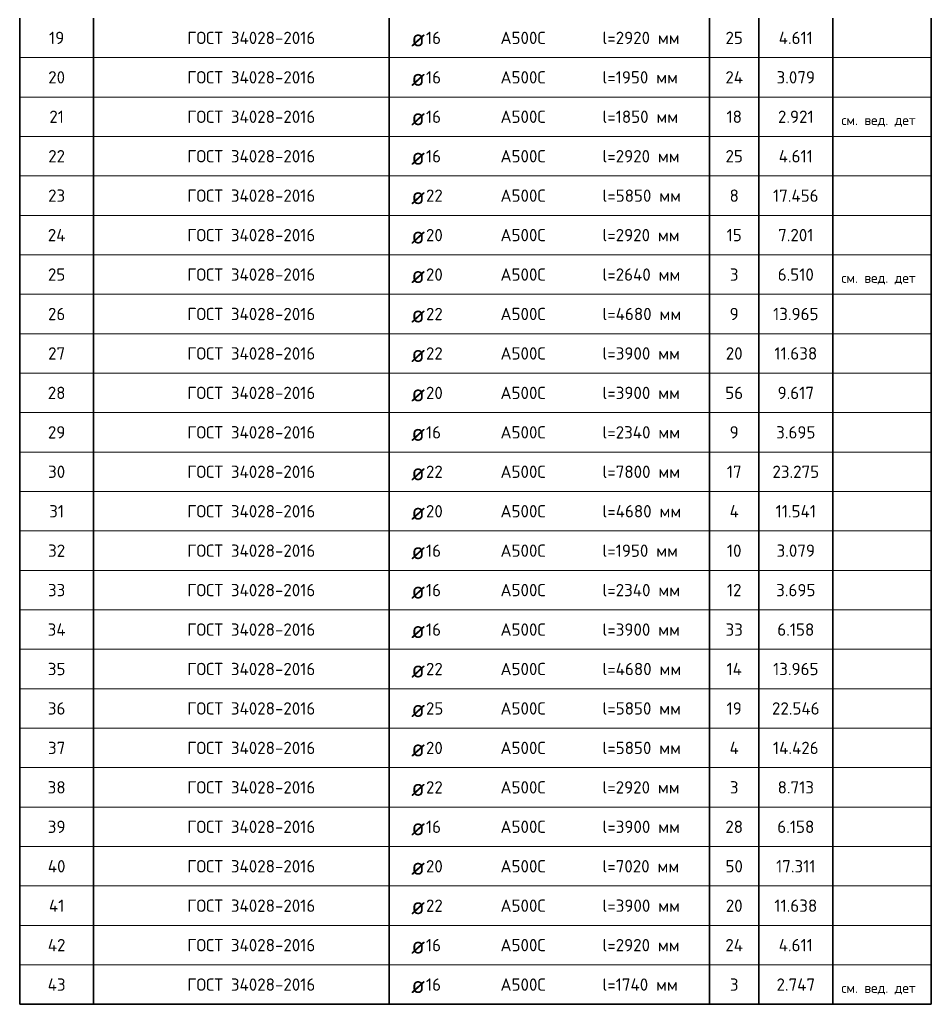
# Model space of a CAD drawing. Header units: millimetres. Extents: x 13527 to 139154, y -122592 to 61893.
# Tile 51 of 128: x 65339 to 69039, y 53634 to 57627. Entities that reach past the tile are written whole.
import ezdxf

# ---------------------------------------------------------------- set-up
doc = ezdxf.new("R2010")
doc.units = ezdxf.units.MM
doc.layers.add('Standard', color=7, linetype='Continuous', lineweight=25)
doc.styles.add('ARIAL', font='ARIAL.TTF')
doc.styles.add('ISOCPEUR', font='ISOCPEUR')

msp = doc.modelspace()

# ---------------------------------------------------------------- linework, layer by layer
at = {"layer": 'Standard', "color": 7, "linetype": 'Continuous', "lineweight": 35, "transparency": 33554687}
for p, q in [((65339.4, 57633.6), (65339.4, 57473.6)), ((65639.4, 57633.6), (65639.4, 57473.6)), ((66839.4, 57633.6), (66839.4, 57473.6)), ((68139.4, 57633.6), (68139.4, 57473.6)), ((68339.4, 57633.6), (68339.4, 57473.6)), ((68639.4, 57633.6), (68639.4, 57473.6)), ((69039.4, 57633.6), (69039.4, 57473.6)), ((65339.4, 57473.6), (65339.4, 57313.6)), ((65639.4, 57473.6), (65639.4, 57313.6)), ((66839.4, 57473.6), (66839.4, 57313.6)), ((68139.4, 57473.6), (68139.4, 57313.6)), ((68339.4, 57473.6), (68339.4, 57313.6)), ((68639.4, 57473.6), (68639.4, 57313.6)), ((69039.4, 57473.6), (69039.4, 57313.6)), ((65339.4, 57313.6), (65339.4, 57153.6)), ((65639.4, 57313.6), (65639.4, 57153.6)), ((66839.4, 57313.6), (66839.4, 57153.6)), ((68139.4, 57313.6), (68139.4, 57153.6)), ((68339.4, 57313.6), (68339.4, 57153.6)), ((68639.4, 57313.6), (68639.4, 57153.6)), ((69039.4, 57313.6), (69039.4, 57153.6)), ((65339.4, 57153.6), (65339.4, 56993.6)), ((65639.4, 57153.6), (65639.4, 56993.6)), ((66839.4, 57153.6), (66839.4, 56993.6)), ((68139.4, 57153.6), (68139.4, 56993.6)), ((68339.4, 57153.6), (68339.4, 56993.6)), ((68639.4, 57153.6), (68639.4, 56993.6)), ((69039.4, 57153.6), (69039.4, 56993.6)), ((65339.4, 56993.6), (65339.4, 56833.6)), ((65639.4, 56993.6), (65639.4, 56833.6)), ((66839.4, 56993.6), (66839.4, 56833.6)), ((68139.4, 56993.6), (68139.4, 56833.6)), ((68339.4, 56993.6), (68339.4, 56833.6)), ((68639.4, 56993.6), (68639.4, 56833.6)), ((69039.4, 56993.6), (69039.4, 56833.6)), ((65339.4, 56833.6), (65339.4, 56673.6)), ((65639.4, 56833.6), (65639.4, 56673.6)), ((66839.4, 56833.6), (66839.4, 56673.6)), ((68139.4, 56833.6), (68139.4, 56673.6)), ((68339.4, 56833.6), (68339.4, 56673.6)), ((68639.4, 56833.6), (68639.4, 56673.6)), ((69039.4, 56833.6), (69039.4, 56673.6)), ((65339.4, 56673.6), (65339.4, 56513.6)), ((65639.4, 56673.6), (65639.4, 56513.6)), ((66839.4, 56673.6), (66839.4, 56513.6)), ((68139.4, 56673.6), (68139.4, 56513.6)), ((68339.4, 56673.6), (68339.4, 56513.6)), ((68639.4, 56673.6), (68639.4, 56513.6)), ((69039.4, 56673.6), (69039.4, 56513.6)), ((65339.4, 56513.6), (65339.4, 56353.6)), ((65639.4, 56513.6), (65639.4, 56353.6)), ((66839.4, 56513.6), (66839.4, 56353.6)), ((68139.4, 56513.6), (68139.4, 56353.6)), ((68339.4, 56513.6), (68339.4, 56353.6)), ((68639.4, 56513.6), (68639.4, 56353.6)), ((69039.4, 56513.6), (69039.4, 56353.6)), ((65339.4, 56353.6), (65339.4, 56193.6)), ((65639.4, 56353.6), (65639.4, 56193.6)), ((66839.4, 56353.6), (66839.4, 56193.6)), ((68139.4, 56353.6), (68139.4, 56193.6)), ((68339.4, 56353.6), (68339.4, 56193.6)), ((68639.4, 56353.6), (68639.4, 56193.6)), ((69039.4, 56353.6), (69039.4, 56193.6)), ((65339.4, 56193.6), (65339.4, 56033.6)), ((65639.4, 56193.6), (65639.4, 56033.6)), ((66839.4, 56193.6), (66839.4, 56033.6)), ((68139.4, 56193.6), (68139.4, 56033.6)), ((68339.4, 56193.6), (68339.4, 56033.6)), ((68639.4, 56193.6), (68639.4, 56033.6)), ((69039.4, 56193.6), (69039.4, 56033.6)), ((65339.4, 56033.6), (65339.4, 55873.6)), ((65639.4, 56033.6), (65639.4, 55873.6)), ((66839.4, 56033.6), (66839.4, 55873.6)), ((68139.4, 56033.6), (68139.4, 55873.6)), ((68339.4, 56033.6), (68339.4, 55873.6)), ((68639.4, 56033.6), (68639.4, 55873.6)), ((69039.4, 56033.6), (69039.4, 55873.6)), ((65339.4, 55873.6), (65339.4, 55713.6)), ((65639.4, 55873.6), (65639.4, 55713.6)), ((66839.4, 55873.6), (66839.4, 55713.6)), ((68139.4, 55873.6), (68139.4, 55713.6)), ((68339.4, 55873.6), (68339.4, 55713.6)), ((68639.4, 55873.6), (68639.4, 55713.6)), ((69039.4, 55873.6), (69039.4, 55713.6)), ((65339.4, 55713.6), (65339.4, 55553.6)), ((65639.4, 55713.6), (65639.4, 55553.6)), ((66839.4, 55713.6), (66839.4, 55553.6)), ((68139.4, 55713.6), (68139.4, 55553.6)), ((68339.4, 55713.6), (68339.4, 55553.6)), ((68639.4, 55713.6), (68639.4, 55553.6)), ((69039.4, 55713.6), (69039.4, 55553.6)), ((65339.4, 55553.6), (65339.4, 55393.6)), ((65639.4, 55553.6), (65639.4, 55393.6)), ((66839.4, 55553.6), (66839.4, 55393.6)), ((68139.4, 55553.6), (68139.4, 55393.6)), ((68339.4, 55553.6), (68339.4, 55393.6)), ((68639.4, 55553.6), (68639.4, 55393.6)), ((69039.4, 55553.6), (69039.4, 55393.6)), ((65339.4, 55393.6), (65339.4, 55233.6)), ((65639.4, 55393.6), (65639.4, 55233.6)), ((66839.4, 55393.6), (66839.4, 55233.6)), ((68139.4, 55393.6), (68139.4, 55233.6)), ((68339.4, 55393.6), (68339.4, 55233.6)), ((68639.4, 55393.6), (68639.4, 55233.6)), ((69039.4, 55393.6), (69039.4, 55233.6)), ((65339.4, 55233.6), (65339.4, 55073.6)), ((65639.4, 55233.6), (65639.4, 55073.6)), ((66839.4, 55233.6), (66839.4, 55073.6)), ((68139.4, 55233.6), (68139.4, 55073.6)), ((68339.4, 55233.6), (68339.4, 55073.6)), ((68639.4, 55233.6), (68639.4, 55073.6)), ((69039.4, 55233.6), (69039.4, 55073.6)), ((65339.4, 55073.6), (65339.4, 54913.6)), ((65639.4, 55073.6), (65639.4, 54913.6)), ((66839.4, 55073.6), (66839.4, 54913.6)), ((68139.4, 55073.6), (68139.4, 54913.6)), ((68339.4, 55073.6), (68339.4, 54913.6)), ((68639.4, 55073.6), (68639.4, 54913.6)), ((69039.4, 55073.6), (69039.4, 54913.6)), ((65339.4, 54913.6), (65339.4, 54753.6)), ((65639.4, 54913.6), (65639.4, 54753.6)), ((66839.4, 54913.6), (66839.4, 54753.6)), ((68139.4, 54913.6), (68139.4, 54753.6)), ((68339.4, 54913.6), (68339.4, 54753.6)), ((68639.4, 54913.6), (68639.4, 54753.6)), ((69039.4, 54913.6), (69039.4, 54753.6)), ((65339.4, 54753.6), (65339.4, 54593.6)), ((65639.4, 54753.6), (65639.4, 54593.6)), ((66839.4, 54753.6), (66839.4, 54593.6)), ((68139.4, 54753.6), (68139.4, 54593.6)), ((68339.4, 54753.6), (68339.4, 54593.6)), ((68639.4, 54753.6), (68639.4, 54593.6)), ((69039.4, 54753.6), (69039.4, 54593.6)), ((65339.4, 54593.6), (65339.4, 54433.6)), ((65639.4, 54593.6), (65639.4, 54433.6)), ((66839.4, 54593.6), (66839.4, 54433.6)), ((68139.4, 54593.6), (68139.4, 54433.6)), ((68339.4, 54593.6), (68339.4, 54433.6)), ((68639.4, 54593.6), (68639.4, 54433.6)), ((69039.4, 54593.6), (69039.4, 54433.6)), ((65339.4, 54433.6), (65339.4, 54273.6)), ((65639.4, 54433.6), (65639.4, 54273.6)), ((66839.4, 54433.6), (66839.4, 54273.6)), ((68139.4, 54433.6), (68139.4, 54273.6)), ((68339.4, 54433.6), (68339.4, 54273.6)), ((68639.4, 54433.6), (68639.4, 54273.6)), ((69039.4, 54433.6), (69039.4, 54273.6)), ((65339.4, 54273.6), (65339.4, 54113.6)), ((65639.4, 54273.6), (65639.4, 54113.6)), ((66839.4, 54273.6), (66839.4, 54113.6)), ((68139.4, 54273.6), (68139.4, 54113.6)), ((68339.4, 54273.6), (68339.4, 54113.6)), ((68639.4, 54273.6), (68639.4, 54113.6)), ((69039.4, 54273.6), (69039.4, 54113.6)), ((65339.4, 54113.6), (65339.4, 53953.6)), ((65639.4, 54113.6), (65639.4, 53953.6)), ((66839.4, 54113.6), (66839.4, 53953.6)), ((68139.4, 54113.6), (68139.4, 53953.6)), ((68339.4, 54113.6), (68339.4, 53953.6)), ((68639.4, 54113.6), (68639.4, 53953.6)), ((69039.4, 54113.6), (69039.4, 53953.6)), ((65339.4, 53953.6), (65339.4, 53793.6)), ((65639.4, 53953.6), (65639.4, 53793.6)), ((66839.4, 53953.6), (66839.4, 53793.6)), ((68139.4, 53953.6), (68139.4, 53793.6)), ((68339.4, 53953.6), (68339.4, 53793.6)), ((68639.4, 53953.6), (68639.4, 53793.6)), ((69039.4, 53953.6), (69039.4, 53793.6)), ((65339.4, 53793.6), (65339.4, 53633.6)), ((65639.4, 53793.6), (65639.4, 53633.6)), ((66839.4, 53793.6), (66839.4, 53633.6)), ((68139.4, 53793.6), (68139.4, 53633.6)), ((68339.4, 53793.6), (68339.4, 53633.6)), ((68639.4, 53793.6), (68639.4, 53633.6)), ((69039.4, 53793.6), (69039.4, 53633.6)), ((65339.4, 53633.6), (69039.4, 53633.6))]:
    msp.add_line(p, q, dxfattribs=at)
at = {"layer": 'Standard', "color": 7, "linetype": 'Continuous', "lineweight": 13, "transparency": 33554687}
for p, q in [((69039.4, 57473.6), (65339.4, 57473.6)), ((69039.4, 57313.6), (65339.4, 57313.6)), ((69039.4, 57153.6), (65339.4, 57153.6)), ((69039.4, 56993.6), (65339.4, 56993.6)), ((69039.4, 56833.6), (65339.4, 56833.6)), ((69039.4, 56673.6), (65339.4, 56673.6)), ((69039.4, 56513.6), (65339.4, 56513.6)), ((69039.4, 56353.6), (65339.4, 56353.6)), ((69039.4, 56193.6), (65339.4, 56193.6)), ((69039.4, 56033.6), (65339.4, 56033.6)), ((69039.4, 55873.6), (65339.4, 55873.6)), ((69039.4, 55713.6), (65339.4, 55713.6)), ((69039.4, 55553.6), (65339.4, 55553.6)), ((69039.4, 55393.6), (65339.4, 55393.6)), ((69039.4, 55233.6), (65339.4, 55233.6)), ((69039.4, 55073.6), (65339.4, 55073.6)), ((69039.4, 54913.6), (65339.4, 54913.6)), ((69039.4, 54753.6), (65339.4, 54753.6)), ((69039.4, 54593.6), (65339.4, 54593.6)), ((69039.4, 54433.6), (65339.4, 54433.6)), ((69039.4, 54273.6), (65339.4, 54273.6)), ((69039.4, 54113.6), (65339.4, 54113.6)), ((69039.4, 53953.6), (65339.4, 53953.6)), ((69039.4, 53793.6), (65339.4, 53793.6)), ((69039.4, 53633.6), (65339.4, 53633.6))]:
    msp.add_line(p, q, dxfattribs=at)

# ---------------------------------------------------------------- texts
at = {"layer": 'Standard', "color": 7, "linetype": 'Continuous', "lineweight": 35, "transparency": 33554687, "style": 'ISOCPEUR'}
for s, insert, char_height, width, attachment_point in [('\\A1;{\\fISOCPEUR|i0|b0;\\H50.000000;\\W1.000000;\\C7;ГОСТ 34028-2016}\\P', (66019.4, 57553.6), 50, 549.083, 4), ('\\A1;{\\fISOCPEUR|i0|b0;\\H50.000000;\\W1.000000;\\C7;19}\\P', (65489.4, 57553.6), 50, 78.75, 5), ('\\A1;{\\fISOCPEUR|i0|b0;\\H70.000000;\\W1.000000;\\C7;ø}\\P', (66928.5, 57553.6), 70, 91.636, 4), ('\\A1;{\\fISOCPEUR|i0|b0;\\H50.000000;\\W1.000000;\\C7;16}\\P', (66988.3, 57553.6), 50, 78.75, 4), ('\\A1;{\\fISOCPEUR|i0|b0;\\H50.000000;\\W1.000000;\\C7;А500С}\\P', (67290.8, 57553.6), 50, 208.718, 4), ('\\A1;{\\fISOCPEUR|i0|b0;\\H50.000000;\\W1.000000;\\C7;l=2920 мм}\\P', (67704.9, 57553.6), 50, 329.206, 4), ('\\A1;{\\fISOCPEUR|i0|b0;\\H50.000000;\\W1.000000;\\C7;25}\\P', (68239.4, 57553.6), 50, 91.875, 5), ('\\A1;{\\fISOCPEUR|i0|b0;\\H50.000000;\\W1.000000;\\C7;4.611}\\P', (68489.4, 57553.6), 50, 160.588, 5), ('\\A1;{\\fISOCPEUR|i0|b0;\\H50.000000;\\W1.000000;\\C7;ГОСТ 34028-2016}\\P', (66019.4, 57393.6), 50, 549.083, 4), ('\\A1;{\\fISOCPEUR|i0|b0;\\H50.000000;\\W1.000000;\\C7;l=1950 мм}\\P', (67704.9, 57393.6), 50, 318.413, 4), ('\\A1;{\\fISOCPEUR|i0|b0;\\H50.000000;\\W1.000000;\\C7;20}\\P', (65489.4, 57393.6), 50, 91.875, 5), ('\\A1;{\\fISOCPEUR|i0|b0;\\H70.000000;\\W1.000000;\\C7;ø}\\P', (66928.5, 57393.6), 70, 91.636, 4), ('\\A1;{\\fISOCPEUR|i0|b0;\\H50.000000;\\W1.000000;\\C7;16}\\P', (66988.3, 57393.6), 50, 78.75, 4), ('\\A1;{\\fISOCPEUR|i0|b0;\\H50.000000;\\W1.000000;\\C7;А500С}\\P', (67290.8, 57393.6), 50, 208.718, 4), ('\\A1;{\\fISOCPEUR|i0|b0;\\H50.000000;\\W1.000000;\\C7;24}\\P', (68239.4, 57393.6), 50, 97.059, 5), ('\\A1;{\\fISOCPEUR|i0|b0;\\H50.000000;\\W1.000000;\\C7;3.079}\\P', (68489.4, 57393.6), 50, 178.485, 5), ('\\A1;{\\fISOCPEUR|i0|b0;\\H50.000000;\\W1.000000;\\C7;ГОСТ 34028-2016}\\P', (66019.4, 57233.6), 50, 549.083, 4), ('\\A1;{\\fISOCPEUR|i0|b0;\\H50.000000;\\W1.000000;\\C7;l=1850 мм}\\P', (67704.9, 57233.6), 50, 318.413, 4), ('\\A1;{\\fISOCPEUR|i0|b0;\\H50.000000;\\W1.000000;\\C7;21}\\P', (65489.4, 57233.6), 50, 78.75, 5), ('\\A1;{\\fISOCPEUR|i0|b0;\\H70.000000;\\W1.000000;\\C7;ø}\\P', (66928.5, 57233.6), 70, 91.636, 4), ('\\A1;{\\fISOCPEUR|i0|b0;\\H50.000000;\\W1.000000;\\C7;16}\\P', (66988.3, 57233.6), 50, 78.75, 4), ('\\A1;{\\fISOCPEUR|i0|b0;\\H50.000000;\\W1.000000;\\C7;А500С}\\P', (67290.8, 57233.6), 50, 208.718, 4), ('\\A1;{\\fISOCPEUR|i0|b0;\\H50.000000;\\W1.000000;\\C7;18}\\P', (68239.4, 57233.6), 50, 78.75, 5), ('\\A1;{\\fISOCPEUR|i0|b0;\\H50.000000;\\W1.000000;\\C7;2.921}\\P', (68489.4, 57233.6), 50, 166.97, 5), ('\\A1;{\\fISOCPEUR|i0|b0;\\H50.000000;\\W1.000000;\\C7;ГОСТ 34028-2016}\\P', (66019.4, 57073.6), 50, 549.083, 4), ('\\A1;{\\fISOCPEUR|i0|b0;\\H50.000000;\\W1.000000;\\C7;22}\\P', (65489.4, 57073.6), 50, 91.875, 5), ('\\A1;{\\fISOCPEUR|i0|b0;\\H70.000000;\\W1.000000;\\C7;ø}\\P', (66928.5, 57073.6), 70, 91.636, 4), ('\\A1;{\\fISOCPEUR|i0|b0;\\H50.000000;\\W1.000000;\\C7;16}\\P', (66988.3, 57073.6), 50, 78.75, 4), ('\\A1;{\\fISOCPEUR|i0|b0;\\H50.000000;\\W1.000000;\\C7;А500С}\\P', (67290.8, 57073.6), 50, 208.718, 4), ('\\A1;{\\fISOCPEUR|i0|b0;\\H50.000000;\\W1.000000;\\C7;l=2920 мм}\\P', (67704.9, 57073.6), 50, 329.206, 4), ('\\A1;{\\fISOCPEUR|i0|b0;\\H50.000000;\\W1.000000;\\C7;25}\\P', (68239.4, 57073.6), 50, 91.875, 5), ('\\A1;{\\fISOCPEUR|i0|b0;\\H50.000000;\\W1.000000;\\C7;4.611}\\P', (68489.4, 57073.6), 50, 160.588, 5), ('\\A1;{\\fISOCPEUR|i0|b0;\\H50.000000;\\W1.000000;\\C7;ГОСТ 34028-2016}\\P', (66019.4, 56913.6), 50, 549.083, 4), ('\\A1;{\\fISOCPEUR|i0|b0;\\H50.000000;\\W1.000000;\\C7;23}\\P', (65489.4, 56913.6), 50, 91.875, 5), ('\\A1;{\\fISOCPEUR|i0|b0;\\H70.000000;\\W1.000000;\\C7;ø}\\P', (66928.5, 56913.6), 70, 91.636, 4), ('\\A1;{\\fISOCPEUR|i0|b0;\\H50.000000;\\W1.000000;\\C7;22}\\P', (66988.3, 56913.6), 50, 91.875, 4), ('\\A1;{\\fISOCPEUR|i0|b0;\\H50.000000;\\W1.000000;\\C7;А500С}\\P', (67290.8, 56913.6), 50, 208.718, 4), ('\\A1;{\\fISOCPEUR|i0|b0;\\H50.000000;\\W1.000000;\\C7;l=5850 мм}\\P', (67704.9, 56913.6), 50, 329.206, 4), ('\\A1;{\\fISOCPEUR|i0|b0;\\H50.000000;\\W1.000000;\\C7;8}\\P', (68239.4, 56913.6), 50, 54.444, 5), ('\\A1;{\\fISOCPEUR|i0|b0;\\H50.000000;\\W1.000000;\\C7;17.456}\\P', (68489.4, 56913.6), 50, 207.561, 5), ('\\A1;{\\fISOCPEUR|i0|b0;\\H50.000000;\\W1.000000;\\C7;ГОСТ 34028-2016}\\P', (66019.4, 56753.6), 50, 549.083, 4), ('\\A1;{\\fISOCPEUR|i0|b0;\\H50.000000;\\W1.000000;\\C7;24}\\P', (65489.4, 56753.6), 50, 97.059, 5), ('\\A1;{\\fISOCPEUR|i0|b0;\\H70.000000;\\W1.000000;\\C7;ø}\\P', (66928.5, 56753.6), 70, 91.636, 4), ('\\A1;{\\fISOCPEUR|i0|b0;\\H50.000000;\\W1.000000;\\C7;20}\\P', (66988.3, 56753.6), 50, 91.875, 4), ('\\A1;{\\fISOCPEUR|i0|b0;\\H50.000000;\\W1.000000;\\C7;А500С}\\P', (67290.8, 56753.6), 50, 208.718, 4), ('\\A1;{\\fISOCPEUR|i0|b0;\\H50.000000;\\W1.000000;\\C7;l=2920 мм}\\P', (67704.9, 56753.6), 50, 329.206, 4), ('\\A1;{\\fISOCPEUR|i0|b0;\\H50.000000;\\W1.000000;\\C7;15}\\P', (68239.4, 56753.6), 50, 78.75, 5), ('\\A1;{\\fISOCPEUR|i0|b0;\\H50.000000;\\W1.000000;\\C7;7.201}\\P', (68489.4, 56753.6), 50, 166.97, 5), ('\\A1;{\\fISOCPEUR|i0|b0;\\H50.000000;\\W1.000000;\\C7;ГОСТ 34028-2016}\\P', (66019.4, 56593.6), 50, 549.083, 4), ('\\A1;{\\fISOCPEUR|i0|b0;\\H50.000000;\\W1.000000;\\C7;25}\\P', (65489.4, 56593.6), 50, 91.875, 5), ('\\A1;{\\fISOCPEUR|i0|b0;\\H70.000000;\\W1.000000;\\C7;ø}\\P', (66928.5, 56593.6), 70, 91.636, 4), ('\\A1;{\\fISOCPEUR|i0|b0;\\H50.000000;\\W1.000000;\\C7;20}\\P', (66988.3, 56593.6), 50, 91.875, 4), ('\\A1;{\\fISOCPEUR|i0|b0;\\H50.000000;\\W1.000000;\\C7;А500С}\\P', (67290.8, 56593.6), 50, 208.718, 4), ('\\A1;{\\fISOCPEUR|i0|b0;\\H50.000000;\\W1.000000;\\C7;l=2640 мм}\\P', (67704.9, 56593.6), 50, 334.219, 4), ('\\A1;{\\fISOCPEUR|i0|b0;\\H50.000000;\\W1.000000;\\C7;3}\\P', (68239.4, 56593.6), 50, 54.444, 5), ('\\A1;{\\fISOCPEUR|i0|b0;\\H50.000000;\\W1.000000;\\C7;6.510}\\P', (68489.4, 56593.6), 50, 166.97, 5), ('\\A1;{\\fISOCPEUR|i0|b0;\\H50.000000;\\W1.000000;\\C7;ГОСТ 34028-2016}\\P', (66019.4, 56433.6), 50, 549.083, 4), ('\\A1;{\\fISOCPEUR|i0|b0;\\H50.000000;\\W1.000000;\\C7;26}\\P', (65489.4, 56433.6), 50, 91.875, 5), ('\\A1;{\\fISOCPEUR|i0|b0;\\H70.000000;\\W1.000000;\\C7;ø}\\P', (66928.5, 56433.6), 70, 91.636, 4), ('\\A1;{\\fISOCPEUR|i0|b0;\\H50.000000;\\W1.000000;\\C7;22}\\P', (66988.3, 56433.6), 50, 91.875, 4), ('\\A1;{\\fISOCPEUR|i0|b0;\\H50.000000;\\W1.000000;\\C7;А500С}\\P', (67290.8, 56433.6), 50, 208.718, 4), ('\\A1;{\\fISOCPEUR|i0|b0;\\H50.000000;\\W1.000000;\\C7;l=4680 мм}\\P', (67704.9, 56433.6), 50, 334.219, 4), ('\\A1;{\\fISOCPEUR|i0|b0;\\H50.000000;\\W1.000000;\\C7;9}\\P', (68239.4, 56433.6), 50, 54.444, 5), ('\\A1;{\\fISOCPEUR|i0|b0;\\H50.000000;\\W1.000000;\\C7;13.965}\\P', (68489.4, 56433.6), 50, 202.5, 5), ('\\A1;{\\fISOCPEUR|i0|b0;\\H50.000000;\\W1.000000;\\C7;ГОСТ 34028-2016}\\P', (66019.4, 56273.6), 50, 549.083, 4), ('\\A1;{\\fISOCPEUR|i0|b0;\\H50.000000;\\W1.000000;\\C7;27}\\P', (65489.4, 56273.6), 50, 91.875, 5), ('\\A1;{\\fISOCPEUR|i0|b0;\\H70.000000;\\W1.000000;\\C7;ø}\\P', (66928.5, 56273.6), 70, 91.636, 4), ('\\A1;{\\fISOCPEUR|i0|b0;\\H50.000000;\\W1.000000;\\C7;22}\\P', (66988.3, 56273.6), 50, 91.875, 4), ('\\A1;{\\fISOCPEUR|i0|b0;\\H50.000000;\\W1.000000;\\C7;А500С}\\P', (67290.8, 56273.6), 50, 208.718, 4), ('\\A1;{\\fISOCPEUR|i0|b0;\\H50.000000;\\W1.000000;\\C7;l=3900 мм}\\P', (67704.9, 56273.6), 50, 329.206, 4), ('\\A1;{\\fISOCPEUR|i0|b0;\\H50.000000;\\W1.000000;\\C7;20}\\P', (68239.4, 56273.6), 50, 91.875, 5), ('\\A1;{\\fISOCPEUR|i0|b0;\\H50.000000;\\W1.000000;\\C7;11.638}\\P', (68489.4, 56273.6), 50, 191.25, 5), ('\\A1;{\\fISOCPEUR|i0|b0;\\H50.000000;\\W1.000000;\\C7;ГОСТ 34028-2016}\\P', (66019.4, 56113.6), 50, 549.083, 4), ('\\A1;{\\fISOCPEUR|i0|b0;\\H50.000000;\\W1.000000;\\C7;28}\\P', (65489.4, 56113.6), 50, 91.875, 5), ('\\A1;{\\fISOCPEUR|i0|b0;\\H70.000000;\\W1.000000;\\C7;ø}\\P', (66928.5, 56113.6), 70, 91.636, 4), ('\\A1;{\\fISOCPEUR|i0|b0;\\H50.000000;\\W1.000000;\\C7;20}\\P', (66988.3, 56113.6), 50, 91.875, 4), ('\\A1;{\\fISOCPEUR|i0|b0;\\H50.000000;\\W1.000000;\\C7;А500С}\\P', (67290.8, 56113.6), 50, 208.718, 4), ('\\A1;{\\fISOCPEUR|i0|b0;\\H50.000000;\\W1.000000;\\C7;l=3900 мм}\\P', (67704.9, 56113.6), 50, 329.206, 4), ('\\A1;{\\fISOCPEUR|i0|b0;\\H50.000000;\\W1.000000;\\C7;56}\\P', (68239.4, 56113.6), 50, 91.875, 5), ('\\A1;{\\fISOCPEUR|i0|b0;\\H50.000000;\\W1.000000;\\C7;9.617}\\P', (68489.4, 56113.6), 50, 166.97, 5), ('\\A1;{\\fISOCPEUR|i0|b0;\\H50.000000;\\W1.000000;\\C7;ГОСТ 34028-2016}\\P', (66019.4, 55953.6), 50, 549.083, 4), ('\\A1;{\\fISOCPEUR|i0|b0;\\H50.000000;\\W1.000000;\\C7;29}\\P', (65489.4, 55953.6), 50, 91.875, 5), ('\\A1;{\\fISOCPEUR|i0|b0;\\H70.000000;\\W1.000000;\\C7;ø}\\P', (66928.5, 55953.6), 70, 91.636, 4), ('\\A1;{\\fISOCPEUR|i0|b0;\\H50.000000;\\W1.000000;\\C7;16}\\P', (66988.3, 55953.6), 50, 78.75, 4), ('\\A1;{\\fISOCPEUR|i0|b0;\\H50.000000;\\W1.000000;\\C7;А500С}\\P', (67290.8, 55953.6), 50, 208.718, 4), ('\\A1;{\\fISOCPEUR|i0|b0;\\H50.000000;\\W1.000000;\\C7;l=2340 мм}\\P', (67704.9, 55953.6), 50, 334.219, 4), ('\\A1;{\\fISOCPEUR|i0|b0;\\H50.000000;\\W1.000000;\\C7;9}\\P', (68239.4, 55953.6), 50, 54.444, 5), ('\\A1;{\\fISOCPEUR|i0|b0;\\H50.000000;\\W1.000000;\\C7;3.695}\\P', (68489.4, 55953.6), 50, 178.485, 5), ('\\A1;{\\fISOCPEUR|i0|b0;\\H50.000000;\\W1.000000;\\C7;ГОСТ 34028-2016}\\P', (66019.4, 55793.6), 50, 549.083, 4), ('\\A1;{\\fISOCPEUR|i0|b0;\\H50.000000;\\W1.000000;\\C7;30}\\P', (65489.4, 55793.6), 50, 91.875, 5), ('\\A1;{\\fISOCPEUR|i0|b0;\\H70.000000;\\W1.000000;\\C7;ø}\\P', (66928.5, 55793.6), 70, 91.636, 4), ('\\A1;{\\fISOCPEUR|i0|b0;\\H50.000000;\\W1.000000;\\C7;22}\\P', (66988.3, 55793.6), 50, 91.875, 4), ('\\A1;{\\fISOCPEUR|i0|b0;\\H50.000000;\\W1.000000;\\C7;А500С}\\P', (67290.8, 55793.6), 50, 208.718, 4), ('\\A1;{\\fISOCPEUR|i0|b0;\\H50.000000;\\W1.000000;\\C7;l=7800 мм}\\P', (67704.9, 55793.6), 50, 329.206, 4), ('\\A1;{\\fISOCPEUR|i0|b0;\\H50.000000;\\W1.000000;\\C7;17}\\P', (68239.4, 55793.6), 50, 78.75, 5), ('\\A1;{\\fISOCPEUR|i0|b0;\\H50.000000;\\W1.000000;\\C7;23.275}\\P', (68489.4, 55793.6), 50, 213.75, 5), ('\\A1;{\\fISOCPEUR|i0|b0;\\H50.000000;\\W1.000000;\\C7;ГОСТ 34028-2016}\\P', (66019.4, 55633.6), 50, 549.083, 4), ('\\A1;{\\fISOCPEUR|i0|b0;\\H50.000000;\\W1.000000;\\C7;31}\\P', (65489.4, 55633.6), 50, 78.75, 5), ('\\A1;{\\fISOCPEUR|i0|b0;\\H70.000000;\\W1.000000;\\C7;ø}\\P', (66928.5, 55633.6), 70, 91.636, 4), ('\\A1;{\\fISOCPEUR|i0|b0;\\H50.000000;\\W1.000000;\\C7;20}\\P', (66988.3, 55633.6), 50, 91.875, 4), ('\\A1;{\\fISOCPEUR|i0|b0;\\H50.000000;\\W1.000000;\\C7;А500С}\\P', (67290.8, 55633.6), 50, 208.718, 4), ('\\A1;{\\fISOCPEUR|i0|b0;\\H50.000000;\\W1.000000;\\C7;l=4680 мм}\\P', (67704.9, 55633.6), 50, 334.219, 4), ('\\A1;{\\fISOCPEUR|i0|b0;\\H50.000000;\\W1.000000;\\C7;4}\\P', (68239.4, 55633.6), 50, 60, 5), ('\\A1;{\\fISOCPEUR|i0|b0;\\H50.000000;\\W1.000000;\\C7;11.541}\\P', (68489.4, 55633.6), 50, 185.122, 5), ('\\A1;{\\fISOCPEUR|i0|b0;\\H50.000000;\\W1.000000;\\C7;ГОСТ 34028-2016}\\P', (66019.4, 55473.6), 50, 549.083, 4), ('\\A1;{\\fISOCPEUR|i0|b0;\\H50.000000;\\W1.000000;\\C7;l=1950 мм}\\P', (67704.9, 55473.6), 50, 318.413, 4), ('\\A1;{\\fISOCPEUR|i0|b0;\\H50.000000;\\W1.000000;\\C7;32}\\P', (65489.4, 55473.6), 50, 91.875, 5), ('\\A1;{\\fISOCPEUR|i0|b0;\\H70.000000;\\W1.000000;\\C7;ø}\\P', (66928.5, 55473.6), 70, 91.636, 4), ('\\A1;{\\fISOCPEUR|i0|b0;\\H50.000000;\\W1.000000;\\C7;16}\\P', (66988.3, 55473.6), 50, 78.75, 4), ('\\A1;{\\fISOCPEUR|i0|b0;\\H50.000000;\\W1.000000;\\C7;А500С}\\P', (67290.8, 55473.6), 50, 208.718, 4), ('\\A1;{\\fISOCPEUR|i0|b0;\\H50.000000;\\W1.000000;\\C7;10}\\P', (68239.4, 55473.6), 50, 78.75, 5), ('\\A1;{\\fISOCPEUR|i0|b0;\\H50.000000;\\W1.000000;\\C7;3.079}\\P', (68489.4, 55473.6), 50, 178.485, 5), ('\\A1;{\\fISOCPEUR|i0|b0;\\H50.000000;\\W1.000000;\\C7;ГОСТ 34028-2016}\\P', (66019.4, 55313.6), 50, 549.083, 4), ('\\A1;{\\fISOCPEUR|i0|b0;\\H50.000000;\\W1.000000;\\C7;33}\\P', (65489.4, 55313.6), 50, 91.875, 5), ('\\A1;{\\fISOCPEUR|i0|b0;\\H70.000000;\\W1.000000;\\C7;ø}\\P', (66928.5, 55313.6), 70, 91.636, 4), ('\\A1;{\\fISOCPEUR|i0|b0;\\H50.000000;\\W1.000000;\\C7;16}\\P', (66988.3, 55313.6), 50, 78.75, 4), ('\\A1;{\\fISOCPEUR|i0|b0;\\H50.000000;\\W1.000000;\\C7;А500С}\\P', (67290.8, 55313.6), 50, 208.718, 4), ('\\A1;{\\fISOCPEUR|i0|b0;\\H50.000000;\\W1.000000;\\C7;l=2340 мм}\\P', (67704.9, 55313.6), 50, 334.219, 4), ('\\A1;{\\fISOCPEUR|i0|b0;\\H50.000000;\\W1.000000;\\C7;12}\\P', (68239.4, 55313.6), 50, 78.75, 5), ('\\A1;{\\fISOCPEUR|i0|b0;\\H50.000000;\\W1.000000;\\C7;3.695}\\P', (68489.4, 55313.6), 50, 178.485, 5), ('\\A1;{\\fISOCPEUR|i0|b0;\\H50.000000;\\W1.000000;\\C7;ГОСТ 34028-2016}\\P', (66019.4, 55153.6), 50, 549.083, 4), ('\\A1;{\\fISOCPEUR|i0|b0;\\H50.000000;\\W1.000000;\\C7;34}\\P', (65489.4, 55153.6), 50, 97.059, 5), ('\\A1;{\\fISOCPEUR|i0|b0;\\H70.000000;\\W1.000000;\\C7;ø}\\P', (66928.5, 55153.6), 70, 91.636, 4), ('\\A1;{\\fISOCPEUR|i0|b0;\\H50.000000;\\W1.000000;\\C7;16}\\P', (66988.3, 55153.6), 50, 78.75, 4), ('\\A1;{\\fISOCPEUR|i0|b0;\\H50.000000;\\W1.000000;\\C7;А500С}\\P', (67290.8, 55153.6), 50, 208.718, 4), ('\\A1;{\\fISOCPEUR|i0|b0;\\H50.000000;\\W1.000000;\\C7;l=3900 мм}\\P', (67704.9, 55153.6), 50, 329.206, 4), ('\\A1;{\\fISOCPEUR|i0|b0;\\H50.000000;\\W1.000000;\\C7;33}\\P', (68239.4, 55153.6), 50, 91.875, 5), ('\\A1;{\\fISOCPEUR|i0|b0;\\H50.000000;\\W1.000000;\\C7;6.158}\\P', (68489.4, 55153.6), 50, 166.97, 5), ('\\A1;{\\fISOCPEUR|i0|b0;\\H50.000000;\\W1.000000;\\C7;ГОСТ 34028-2016}\\P', (66019.4, 54993.6), 50, 549.083, 4), ('\\A1;{\\fISOCPEUR|i0|b0;\\H50.000000;\\W1.000000;\\C7;35}\\P', (65489.4, 54993.6), 50, 91.875, 5), ('\\A1;{\\fISOCPEUR|i0|b0;\\H70.000000;\\W1.000000;\\C7;ø}\\P', (66928.5, 54993.6), 70, 91.636, 4), ('\\A1;{\\fISOCPEUR|i0|b0;\\H50.000000;\\W1.000000;\\C7;22}\\P', (66988.3, 54993.6), 50, 91.875, 4), ('\\A1;{\\fISOCPEUR|i0|b0;\\H50.000000;\\W1.000000;\\C7;А500С}\\P', (67290.8, 54993.6), 50, 208.718, 4), ('\\A1;{\\fISOCPEUR|i0|b0;\\H50.000000;\\W1.000000;\\C7;l=4680 мм}\\P', (67704.9, 54993.6), 50, 334.219, 4), ('\\A1;{\\fISOCPEUR|i0|b0;\\H50.000000;\\W1.000000;\\C7;14}\\P', (68239.4, 54993.6), 50, 84.118, 5), ('\\A1;{\\fISOCPEUR|i0|b0;\\H50.000000;\\W1.000000;\\C7;13.965}\\P', (68489.4, 54993.6), 50, 202.5, 5), ('\\A1;{\\fISOCPEUR|i0|b0;\\H50.000000;\\W1.000000;\\C7;ГОСТ 34028-2016}\\P', (66019.4, 54833.6), 50, 549.083, 4), ('\\A1;{\\fISOCPEUR|i0|b0;\\H50.000000;\\W1.000000;\\C7;36}\\P', (65489.4, 54833.6), 50, 91.875, 5), ('\\A1;{\\fISOCPEUR|i0|b0;\\H70.000000;\\W1.000000;\\C7;ø}\\P', (66928.5, 54833.6), 70, 91.636, 4), ('\\A1;{\\fISOCPEUR|i0|b0;\\H50.000000;\\W1.000000;\\C7;25}\\P', (66988.3, 54833.6), 50, 91.875, 4), ('\\A1;{\\fISOCPEUR|i0|b0;\\H50.000000;\\W1.000000;\\C7;А500С}\\P', (67290.8, 54833.6), 50, 208.718, 4), ('\\A1;{\\fISOCPEUR|i0|b0;\\H50.000000;\\W1.000000;\\C7;l=5850 мм}\\P', (67704.9, 54833.6), 50, 329.206, 4), ('\\A1;{\\fISOCPEUR|i0|b0;\\H50.000000;\\W1.000000;\\C7;19}\\P', (68239.4, 54833.6), 50, 78.75, 5), ('\\A1;{\\fISOCPEUR|i0|b0;\\H50.000000;\\W1.000000;\\C7;22.546}\\P', (68489.4, 54833.6), 50, 218.78, 5), ('\\A1;{\\fISOCPEUR|i0|b0;\\H50.000000;\\W1.000000;\\C7;ГОСТ 34028-2016}\\P', (66019.4, 54673.6), 50, 549.083, 4), ('\\A1;{\\fISOCPEUR|i0|b0;\\H50.000000;\\W1.000000;\\C7;37}\\P', (65489.4, 54673.6), 50, 91.875, 5), ('\\A1;{\\fISOCPEUR|i0|b0;\\H70.000000;\\W1.000000;\\C7;ø}\\P', (66928.5, 54673.6), 70, 91.636, 4), ('\\A1;{\\fISOCPEUR|i0|b0;\\H50.000000;\\W1.000000;\\C7;20}\\P', (66988.3, 54673.6), 50, 91.875, 4), ('\\A1;{\\fISOCPEUR|i0|b0;\\H50.000000;\\W1.000000;\\C7;А500С}\\P', (67290.8, 54673.6), 50, 208.718, 4), ('\\A1;{\\fISOCPEUR|i0|b0;\\H50.000000;\\W1.000000;\\C7;l=5850 мм}\\P', (67704.9, 54673.6), 50, 329.206, 4), ('\\A1;{\\fISOCPEUR|i0|b0;\\H50.000000;\\W1.000000;\\C7;4}\\P', (68239.4, 54673.6), 50, 60, 5), ('\\A1;{\\fISOCPEUR|i0|b0;\\H50.000000;\\W1.000000;\\C7;14.426}\\P', (68489.4, 54673.6), 50, 212.619, 5), ('\\A1;{\\fISOCPEUR|i0|b0;\\H50.000000;\\W1.000000;\\C7;ГОСТ 34028-2016}\\P', (66019.4, 54513.6), 50, 549.083, 4), ('\\A1;{\\fISOCPEUR|i0|b0;\\H50.000000;\\W1.000000;\\C7;38}\\P', (65489.4, 54513.6), 50, 91.875, 5), ('\\A1;{\\fISOCPEUR|i0|b0;\\H70.000000;\\W1.000000;\\C7;ø}\\P', (66928.5, 54513.6), 70, 91.636, 4), ('\\A1;{\\fISOCPEUR|i0|b0;\\H50.000000;\\W1.000000;\\C7;22}\\P', (66988.3, 54513.6), 50, 91.875, 4), ('\\A1;{\\fISOCPEUR|i0|b0;\\H50.000000;\\W1.000000;\\C7;А500С}\\P', (67290.8, 54513.6), 50, 208.718, 4), ('\\A1;{\\fISOCPEUR|i0|b0;\\H50.000000;\\W1.000000;\\C7;l=2920 мм}\\P', (67704.9, 54513.6), 50, 329.206, 4), ('\\A1;{\\fISOCPEUR|i0|b0;\\H50.000000;\\W1.000000;\\C7;3}\\P', (68239.4, 54513.6), 50, 54.444, 5), ('\\A1;{\\fISOCPEUR|i0|b0;\\H50.000000;\\W1.000000;\\C7;8.713}\\P', (68489.4, 54513.6), 50, 166.97, 5), ('\\A1;{\\fISOCPEUR|i0|b0;\\H50.000000;\\W1.000000;\\C7;ГОСТ 34028-2016}\\P', (66019.4, 54353.6), 50, 549.083, 4), ('\\A1;{\\fISOCPEUR|i0|b0;\\H50.000000;\\W1.000000;\\C7;39}\\P', (65489.4, 54353.6), 50, 91.875, 5), ('\\A1;{\\fISOCPEUR|i0|b0;\\H70.000000;\\W1.000000;\\C7;ø}\\P', (66928.5, 54353.6), 70, 91.636, 4), ('\\A1;{\\fISOCPEUR|i0|b0;\\H50.000000;\\W1.000000;\\C7;16}\\P', (66988.3, 54353.6), 50, 78.75, 4), ('\\A1;{\\fISOCPEUR|i0|b0;\\H50.000000;\\W1.000000;\\C7;А500С}\\P', (67290.8, 54353.6), 50, 208.718, 4), ('\\A1;{\\fISOCPEUR|i0|b0;\\H50.000000;\\W1.000000;\\C7;l=3900 мм}\\P', (67704.9, 54353.6), 50, 329.206, 4), ('\\A1;{\\fISOCPEUR|i0|b0;\\H50.000000;\\W1.000000;\\C7;28}\\P', (68239.4, 54353.6), 50, 91.875, 5), ('\\A1;{\\fISOCPEUR|i0|b0;\\H50.000000;\\W1.000000;\\C7;6.158}\\P', (68489.4, 54353.6), 50, 166.97, 5), ('\\A1;{\\fISOCPEUR|i0|b0;\\H50.000000;\\W1.000000;\\C7;ГОСТ 34028-2016}\\P', (66019.4, 54193.6), 50, 549.083, 4), ('\\A1;{\\fISOCPEUR|i0|b0;\\H50.000000;\\W1.000000;\\C7;40}\\P', (65489.4, 54193.6), 50, 97.059, 5), ('\\A1;{\\fISOCPEUR|i0|b0;\\H70.000000;\\W1.000000;\\C7;ø}\\P', (66928.5, 54193.6), 70, 91.636, 4), ('\\A1;{\\fISOCPEUR|i0|b0;\\H50.000000;\\W1.000000;\\C7;20}\\P', (66988.3, 54193.6), 50, 91.875, 4), ('\\A1;{\\fISOCPEUR|i0|b0;\\H50.000000;\\W1.000000;\\C7;А500С}\\P', (67290.8, 54193.6), 50, 208.718, 4), ('\\A1;{\\fISOCPEUR|i0|b0;\\H50.000000;\\W1.000000;\\C7;l=7020 мм}\\P', (67704.9, 54193.6), 50, 329.206, 4), ('\\A1;{\\fISOCPEUR|i0|b0;\\H50.000000;\\W1.000000;\\C7;50}\\P', (68239.4, 54193.6), 50, 91.875, 5), ('\\A1;{\\fISOCPEUR|i0|b0;\\H50.000000;\\W1.000000;\\C7;17.311}\\P', (68489.4, 54193.6), 50, 180, 5), ('\\A1;{\\fISOCPEUR|i0|b0;\\H50.000000;\\W1.000000;\\C7;ГОСТ 34028-2016}\\P', (66019.4, 54033.6), 50, 549.083, 4), ('\\A1;{\\fISOCPEUR|i0|b0;\\H50.000000;\\W1.000000;\\C7;41}\\P', (65489.4, 54033.6), 50, 84.118, 5), ('\\A1;{\\fISOCPEUR|i0|b0;\\H70.000000;\\W1.000000;\\C7;ø}\\P', (66928.5, 54033.6), 70, 91.636, 4), ('\\A1;{\\fISOCPEUR|i0|b0;\\H50.000000;\\W1.000000;\\C7;22}\\P', (66988.3, 54033.6), 50, 91.875, 4), ('\\A1;{\\fISOCPEUR|i0|b0;\\H50.000000;\\W1.000000;\\C7;А500С}\\P', (67290.8, 54033.6), 50, 208.718, 4), ('\\A1;{\\fISOCPEUR|i0|b0;\\H50.000000;\\W1.000000;\\C7;l=3900 мм}\\P', (67704.9, 54033.6), 50, 329.206, 4), ('\\A1;{\\fISOCPEUR|i0|b0;\\H50.000000;\\W1.000000;\\C7;20}\\P', (68239.4, 54033.6), 50, 91.875, 5), ('\\A1;{\\fISOCPEUR|i0|b0;\\H50.000000;\\W1.000000;\\C7;11.638}\\P', (68489.4, 54033.6), 50, 191.25, 5), ('\\A1;{\\fISOCPEUR|i0|b0;\\H50.000000;\\W1.000000;\\C7;ГОСТ 34028-2016}\\P', (66019.4, 53873.6), 50, 549.083, 4), ('\\A1;{\\fISOCPEUR|i0|b0;\\H50.000000;\\W1.000000;\\C7;42}\\P', (65489.4, 53873.6), 50, 97.059, 5), ('\\A1;{\\fISOCPEUR|i0|b0;\\H70.000000;\\W1.000000;\\C7;ø}\\P', (66928.5, 53873.6), 70, 91.636, 4), ('\\A1;{\\fISOCPEUR|i0|b0;\\H50.000000;\\W1.000000;\\C7;16}\\P', (66988.3, 53873.6), 50, 78.75, 4), ('\\A1;{\\fISOCPEUR|i0|b0;\\H50.000000;\\W1.000000;\\C7;А500С}\\P', (67290.8, 53873.6), 50, 208.718, 4), ('\\A1;{\\fISOCPEUR|i0|b0;\\H50.000000;\\W1.000000;\\C7;l=2920 мм}\\P', (67704.9, 53873.6), 50, 329.206, 4), ('\\A1;{\\fISOCPEUR|i0|b0;\\H50.000000;\\W1.000000;\\C7;24}\\P', (68239.4, 53873.6), 50, 97.059, 5), ('\\A1;{\\fISOCPEUR|i0|b0;\\H50.000000;\\W1.000000;\\C7;4.611}\\P', (68489.4, 53873.6), 50, 160.588, 5), ('\\A1;{\\fISOCPEUR|i0|b0;\\H50.000000;\\W1.000000;\\C7;ГОСТ 34028-2016}\\P', (66019.4, 53713.6), 50, 549.083, 4), ('\\A1;{\\fISOCPEUR|i0|b0;\\H50.000000;\\W1.000000;\\C7;43}\\P', (65489.4, 53713.6), 50, 97.059, 5), ('\\A1;{\\fISOCPEUR|i0|b0;\\H70.000000;\\W1.000000;\\C7;ø}\\P', (66928.5, 53713.6), 70, 91.636, 4), ('\\A1;{\\fISOCPEUR|i0|b0;\\H50.000000;\\W1.000000;\\C7;16}\\P', (66988.3, 53713.6), 50, 78.75, 4), ('\\A1;{\\fISOCPEUR|i0|b0;\\H50.000000;\\W1.000000;\\C7;А500С}\\P', (67290.8, 53713.6), 50, 208.718, 4), ('\\A1;{\\fISOCPEUR|i0|b0;\\H50.000000;\\W1.000000;\\C7;l=1740 мм}\\P', (67704.9, 53713.6), 50, 323.438, 4), ('\\A1;{\\fISOCPEUR|i0|b0;\\H50.000000;\\W1.000000;\\C7;3}\\P', (68239.4, 53713.6), 50, 54.444, 5), ('\\A1;{\\fISOCPEUR|i0|b0;\\H50.000000;\\W1.000000;\\C7;2.747}\\P', (68489.4, 53713.6), 50, 183.529, 5)]:
    msp.add_mtext(s, dxfattribs=dict(at, insert=insert, char_height=char_height, width=width, attachment_point=attachment_point))
at = {"layer": 'Standard', "color": 7, "linetype": 'Continuous', "lineweight": 13, "transparency": 33554687, "char_height": 40, "attachment_point": 7}
for s, insert, width, style in [('}\\P', (68674.6, 57513.5), 13.985, 'ARIAL'), ('}\\P', (68674.6, 57353.5), 13.985, 'ARIAL'), ('\\A1;{\\fISOCPEUR|i0|b0;\\H40.000000;\\W1.000000;\\C7;см. вед. дет}\\P', (68674.6, 57193.5), 323.487, 'ISOCPEUR'), ('}\\P', (68674.6, 57033.5), 13.985, 'ARIAL'), ('}\\P', (68674.6, 56873.5), 13.985, 'ARIAL'), ('}\\P', (68674.6, 56713.5), 13.985, 'ARIAL'), ('\\A1;{\\fISOCPEUR|i0|b0;\\H40.000000;\\W1.000000;\\C7;см. вед. дет}\\P', (68674.6, 56553.5), 323.487, 'ISOCPEUR'), ('}\\P', (68674.6, 56393.5), 13.985, 'ARIAL'), ('}\\P', (68674.6, 56233.5), 13.985, 'ARIAL'), ('}\\P', (68674.6, 56073.5), 13.985, 'ARIAL'), ('}\\P', (68674.6, 55913.5), 13.985, 'ARIAL'), ('}\\P', (68674.6, 55753.5), 13.985, 'ARIAL'), ('}\\P', (68674.6, 55593.5), 13.985, 'ARIAL'), ('}\\P', (68674.6, 55433.5), 13.985, 'ARIAL'), ('}\\P', (68674.6, 55273.5), 13.985, 'ARIAL'), ('}\\P', (68674.6, 55113.5), 13.985, 'ARIAL'), ('}\\P', (68674.6, 54953.5), 13.985, 'ARIAL'), ('}\\P', (68674.6, 54793.5), 13.985, 'ARIAL'), ('}\\P', (68674.6, 54633.5), 13.985, 'ARIAL'), ('}\\P', (68674.6, 54473.5), 13.985, 'ARIAL'), ('}\\P', (68674.6, 54313.5), 13.985, 'ARIAL'), ('}\\P', (68674.6, 54153.5), 13.985, 'ARIAL'), ('}\\P', (68674.6, 53993.5), 13.985, 'ARIAL'), ('}\\P', (68674.6, 53833.5), 13.985, 'ARIAL'), ('\\A1;{\\fISOCPEUR|i0|b0;\\H40.000000;\\W1.000000;\\C7;см. вед. дет}\\P', (68674.6, 53673.5), 323.487, 'ISOCPEUR')]:
    msp.add_mtext(s, dxfattribs=dict(at, insert=insert, width=width, style=style))

doc.saveas('drawing.dxf')
